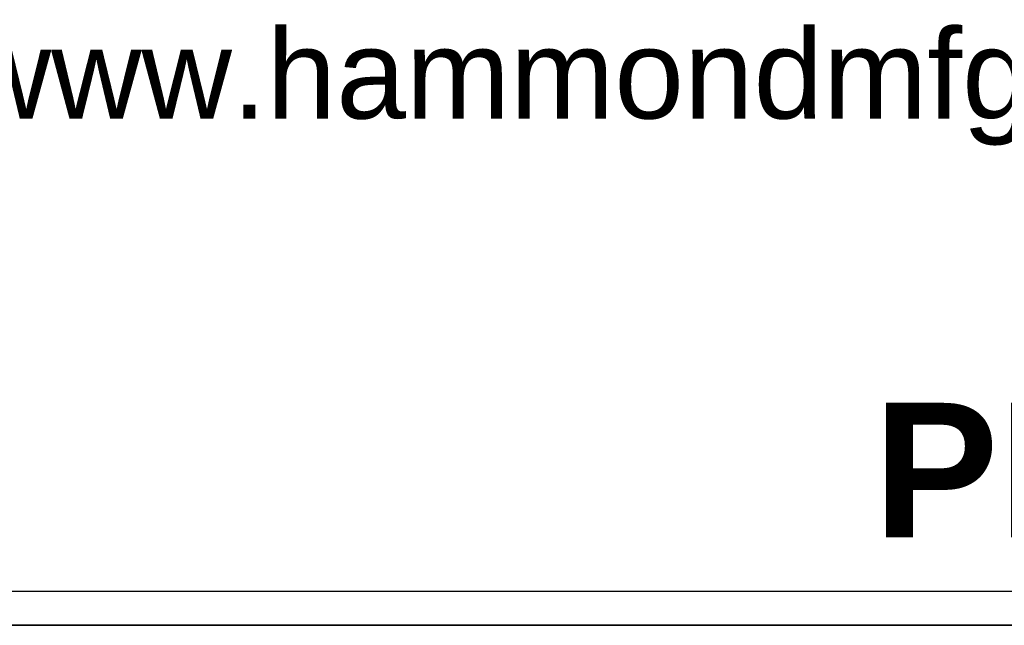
# Model space of a CAD drawing. Header units: inches. Extents: x 0 to 52.8, y -0.2 to 39.5.
# Tile 3 of 17: x 44.6 to 48.9, y -0.2 to 2.5. Entities that reach past the tile are written whole.
import ezdxf
from ezdxf.enums import TextEntityAlignment as Align

# ---------------------------------------------------------------- set-up
doc = ezdxf.new("R2010")
doc.units = ezdxf.units.IN
doc.header["$MEASUREMENT"] = 0
doc.layers.add('Default', color=7, linetype='Continuous')
doc.styles.add('SEACAD_ArialB', font='arialbd.ttf')

# ---------------------------------------------------------------- blocks, each defined once
blk = doc.blocks.new('SEANNOT_GROUP2')
at = {"layer": 'Default', "color": 7, "linetype": 'Continuous', "style": 'SEACAD_ArialB'}
blk.add_text('PPFS19008', height=2.25, dxfattribs=at).set_placement((-16.947, 3.725), align=Align.TOP_LEFT)
blk = doc.blocks.new('Block13')
at = {"layer": 'Default', "color": 7, "linetype": 'Continuous'}
blk.add_line((3.5155, 0), (0, 0), dxfattribs=at)
at = {"layer": 'Default', "insert": (1.3679, 0.6657), "char_height": 0.1, "width": 1.572281, "attachment_point": 1}
blk.add_mtext('{\\fArial|b0||i0||c0|p34;\\C7;\\H0.1;\\W1.;www.hammondmfg.com}', dxfattribs=at)
blk = doc.blocks.new('Block11')
at = {"layer": 'Default', "color": 7}
blk.add_blockref('Block13', (0, 0), dxfattribs=at)
blk = doc.blocks.new('Block10')
at = {"layer": 'Default', "color": 7}
blk.add_blockref('Block11', (0, 0), dxfattribs=at)
blk = doc.blocks.new('Block2')
at = {"layer": 'Default', "color": 7, "linetype": 'Continuous'}
blk.add_line((-52.744, 0), (-0.012, 0), dxfattribs=at)
at = {"layer": 'Default', "color": 7, "xscale": 15, "yscale": 15, "zscale": 15}
blk.add_blockref('Block10', (-52.744, 0), dxfattribs=at)
at = {"layer": 'Default'}
blk.add_blockref('SEANNOT_GROUP2', (0, 0), dxfattribs=at)
blk = doc.blocks.new('Block222')
at = {"layer": 'Default', "color": 7}
blk.add_blockref('Block2', (106.578, -49.503), dxfattribs=at)

msp = doc.modelspace()

# ---------------------------------------------------------------- linework, layer by layer
at = {"layer": 'Default', "color": 7, "linetype": 'Continuous'}
msp.add_line((0, 0), (52.8448, 0), dxfattribs=at)

# ---------------------------------------------------------------- block references
at = {"layer": 'Default', "color": 7, "xscale": 0.2640676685, "yscale": 0.2640676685, "zscale": 0.2640676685}
msp.add_blockref('Block222', (24.6732, 12.9207), dxfattribs=at)

doc.saveas('drawing.dxf')
